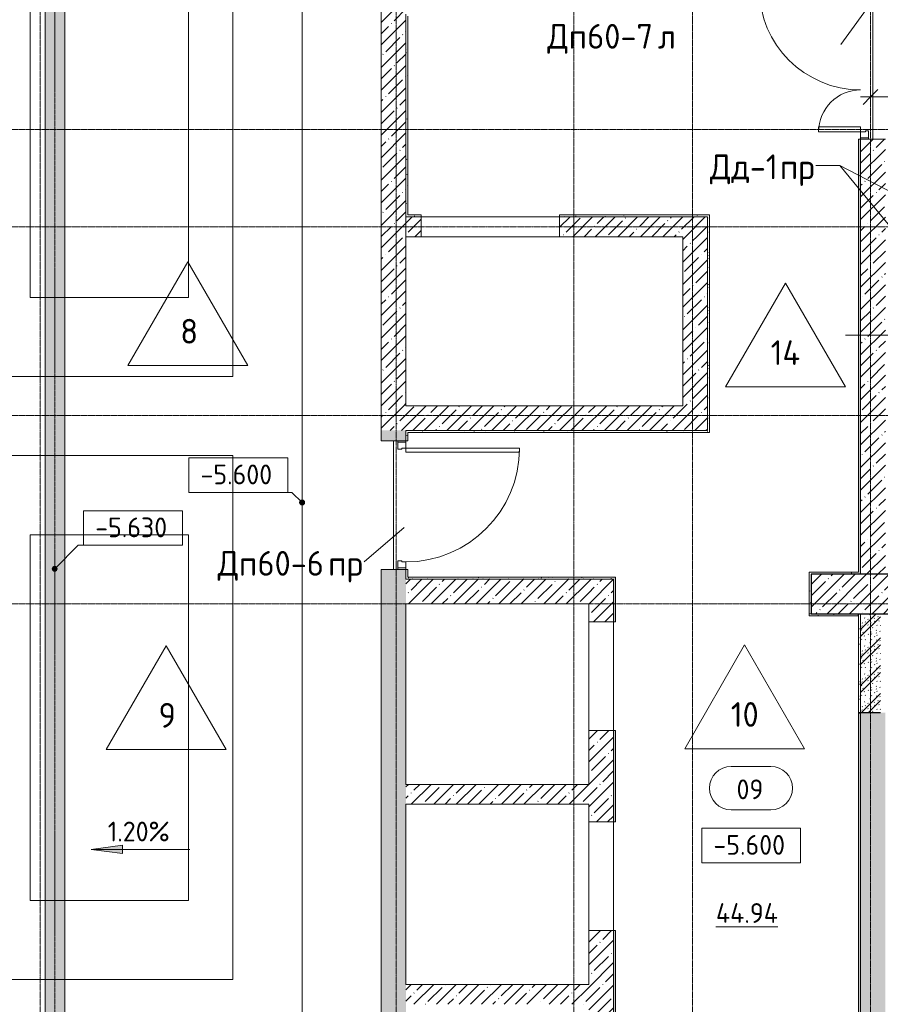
# Model space of a CAD drawing. Header units: millimetres. Extents: x 93132 to 156147, y -10965 to 65044.
# Tile 13 of 58: x 112713 to 121419, y 24550 to 34510. Entities that reach past the tile are written whole.
import ezdxf

# ---------------------------------------------------------------- set-up
doc = ezdxf.new("R2010")
doc.units = ezdxf.units.MM
doc.linetypes.add('4_ Штрихпунктир_ 10 х 2 мм', pattern=[14, 10, -2, 0, -2])
doc.linetypes.add('4_ Штрихпунктир_ 15 х 2 мм', pattern=[19, 15, -2, 0, -2])
for name, color, linetype, lineweight in [('A-ANNO-DIMS', 7, 'Continuous', 5), ('A-ANNO-DIMS-100', 7, 'Continuous', 5), ('A-AREA-IDEN', 7, 'Continuous', 5), ('A-DETL', 7, 'Continuous', 25), ('A-DOOR', 7, 'Continuous', 13), ('A-DOOR-FRAM', 7, 'Continuous', 13), ('A-DOOR-IDEN', 7, 'Continuous', 5), ('A-DOOR-OPNG', 7, 'Continuous', 13), ('A-FLOR', 7, 'Continuous', 13), ('A-FLOR-IDEN', 7, 'Continuous', 5), ('A-WALL', 7, 'Continuous', 13), ('A-WALL-PATT', 7, 'Continuous', 13), ('C-PRKG', 7, 'Continuous', 13), ('G-ANNO-DIMS', 7, 'Continuous', 5), ('I-WALL', 7, 'Continuous', 13), ('M-EQPM', 7, 'Continuous', 13), ('S-COLS', 7, 'Continuous', 25), ('S-GRID', 7, 'Continuous', 5)]:
    doc.layers.add(name, color=color, linetype=linetype, lineweight=lineweight)
doc.styles.add('GOST Common_2', font='GOST_Common.ttf', dxfattribs={"height": 200})
doc.styles.add('GOST Common_3', font='GOST_Common.ttf', dxfattribs={"height": 250})
doc.dimstyles.new('2_мм_1', dxfattribs={"dimscale": 304.8, "dimtxt": 201.142999, "dimasz": 0.492126, "dimexe": 0.328084, "dimexo": 0.492126, "dimgap": 0, "dimtad": 1, "dimdec": 0, "dimdsep": 46, "dimtxsty": 'GOST Common_2', "dimblk1": 'OBLIQUE', "dimblk2": 'OBLIQUE', "dimsah": 1, "dimcen": 0.09, "dimdle": 0.328084, "dimadec": 5, "dimazin": 2, "dimtfac": 1, "dimtdec": 4, "dimtix": 1, "dimtmove": 1, "dimatfit": 3, "dimfxl": 1, "dimtvp": 1, "dimtolj": 1, "dimtzin": 0, "dimarcsym": 2})
pattern_1 = [(0, (0, 0), (203.2, 50.8), [3.353, -149.047, 3.353, -149.047, -812.8]), (0, (0, 0), (203.2, 50.8), [-304.8, 3.353, -301.447, 3.353, -149.047, -355.6]), (0, (0, 0), (203.2, 50.8), [-762, 3.353, -98.247, 3.353, -250.647]), (120, (76.2, 25.4), (-145.59409, 150.576362), [3.353, -149.047, 3.353, -149.047, -812.8]), (120, (76.2, 25.4), (-145.59409, 150.576362), [-304.8, 3.353, -301.447, 3.353, -149.047, -355.6]), (120, (76.2, 25.4), (-145.59409, 150.576362), [-762, 3.353, -98.247, 3.353, -250.647]), (240, (101.6, 127), (-57.60591, -201.376362), [3.353, -149.047, 3.353, -149.047, -812.8]), (240, (101.6, 127), (-57.60591, -201.376362), [-304.8, 3.353, -301.447, 3.353, -149.047, -355.6]), (240, (101.6, 127), (-57.60591, -201.376362), [-762, 3.353, -98.247, 3.353, -250.647])]
pattern_2 = [(45, (0, 0), (-114.04925, 114.04925), []), (45, (114.05, 0), (-114.04925, 114.04925), [201.612, -40.322, 3.353, -36.97])]

# ---------------------------------------------------------------- blocks, each defined once
blk = doc.blocks.new('Наметкина 10_РД_АР_П_Отделка_R21_rvt-1--01_Подвал_МП_часть Г')
at = {"layer": 'A-WALL-PATT', "lineweight": 5}
h = blk.add_hatch(dxfattribs=at)
h.set_pattern_fill('FP_6', color=256, style=0, pattern_type=2)
h.set_pattern_definition(pattern_1)
h.paths.add_polyline_path([(121200, 28900), (121220, 28900), (121220, 33300), (121200, 33300), (121200, 28920)])
h.paths.add_polyline_path([(121220, 34900), (121220, 34980), (121200, 34980), (121200, 34900)])
h = blk.add_hatch(dxfattribs=at)
h.set_pattern_fill('FP_6', color=256, style=0, pattern_type=2)
h.set_pattern_definition(pattern_1)
h.paths.add_polyline_path([(116640, 32515), (116640, 34545), (116620, 34545), (116620, 32515)])
h = blk.add_hatch(dxfattribs=at)
h.set_pattern_fill('FP_6', color=256, style=0, pattern_type=2)
h.set_pattern_definition(pattern_1)
h.paths.add_polyline_path([(119690, 32515), (119690, 32535), (118175, 32535), (118175, 32515), (119670, 32515)])
h.paths.add_polyline_path([(116775, 32515), (116775, 32535), (116640, 32535), (116640, 32515)])
h = blk.add_hatch(dxfattribs=at)
h.set_pattern_fill('FP_6', color=256, style=0, pattern_type=2)
h.set_pattern_definition(pattern_1)
h.paths.add_polyline_path([(119690, 30355), (119690, 32515), (119670, 32515), (119670, 30355)])
h = blk.add_hatch(dxfattribs=at)
h.set_pattern_fill('FP_6', color=256, style=0, pattern_type=2)
h.set_pattern_definition(pattern_1)
h.paths.add_polyline_path([(119690, 30335), (119690, 30355), (116620, 30355), (116620, 30335), (118525.7, 30335)])
h = blk.add_hatch(dxfattribs=at)
h.set_pattern_fill('FP_6', color=256, style=0, pattern_type=2)
h.set_pattern_definition(pattern_1)
h.paths.add_polyline_path([(116640, 28850), (116640, 28950), (116620, 28950), (116620, 28850)])
h.paths.add_polyline_path([(116620, 30250), (116640, 30250), (116640, 30335), (116620, 30335)])
h = blk.add_hatch(dxfattribs=at)
h.set_pattern_fill('FP_6', color=256, style=0, pattern_type=2)
h.set_pattern_definition(pattern_1)
h.paths.add_polyline_path([(121200, 28900), (121200, 28920), (120700, 28920), (120700, 28900), (120720, 28900)])
h = blk.add_hatch(dxfattribs=at)
h.set_pattern_fill('FP_6', color=256, style=0, pattern_type=2)
h.set_pattern_definition(pattern_1)
h.paths.add_polyline_path([(120720, 28500), (120720, 28900), (120700, 28900), (120700, 28500)])
h = blk.add_hatch(dxfattribs=at)
h.set_pattern_fill('FP_6', color=256, style=0, pattern_type=2)
h.set_pattern_definition(pattern_1)
h.paths.add_polyline_path([(118720, 28850), (118720, 28870), (116640, 28870), (116640, 28850), (118525.7, 28850)])
h = blk.add_hatch(dxfattribs=at)
h.set_pattern_fill('FP_6', color=256, style=0, pattern_type=2)
h.set_pattern_definition(pattern_1)
h.paths.add_polyline_path([(118740, 20450), (118740, 21245), (118720, 21245), (118720, 20450)])
h.paths.add_polyline_path([(118740, 22345), (118740, 23270), (118720, 23270), (118720, 22345)])
h.paths.add_polyline_path([(118740, 24370), (118740, 25295), (118720, 25295), (118720, 24370)])
h.paths.add_polyline_path([(118740, 26395), (118740, 27320), (118720, 27320), (118720, 26395)])
h.paths.add_polyline_path([(118740, 28420), (118740, 28870), (118720, 28870), (118720, 28420)])
h = blk.add_hatch(dxfattribs=at)
h.set_pattern_fill('FP_6', color=256, style=0, pattern_type=2)
h.set_pattern_definition(pattern_1)
h.paths.add_polyline_path([(121200, 28480), (121200, 28500), (120700, 28500), (120700, 28480)])
h = blk.add_hatch(dxfattribs=at)
h.set_pattern_fill('FP_6', color=256, style=0, pattern_type=2)
h.set_pattern_definition(pattern_1)
h.paths.add_polyline_path([(121220, 27500), (121220, 28500), (121200, 28500), (121200, 27500)])
h = blk.add_hatch(dxfattribs=at)
h.set_pattern_fill('FP_6', color=256, style=0, pattern_type=2)
h.set_pattern_definition(pattern_1)
h.paths.add_polyline_path([(121200, 18659.9), (121220, 18659.9), (121220, 22365), (121200, 22365), (121200, 18679.9)])
h.paths.add_polyline_path([(121200, 23815), (121220, 23815), (121220, 27500), (121200, 27500), (121200, 24584.5)])
at = {"layer": 'A-WALL'}
for p, q in [((116620, 34545), (116620, 32515)), ((116640, 32535), (116640, 34545)), ((121220, 33300), (121200, 33300)), ((121200, 33300), (121200, 28920)), ((121220, 28900), (121220, 33300)), ((116620, 32515), (116640, 32515)), ((116775, 32535), (116640, 32535)), ((116640, 32515), (116775, 32515)), ((116775, 32515), (116775, 32535)), ((119690, 32535), (118175, 32535)), ((118175, 32535), (118175, 32515)), ((118175, 32515), (119670, 32515)), ((119670, 32515), (119670, 30355)), ((119690, 32515), (119690, 32535)), ((119690, 30355), (119690, 32515)), ((119670, 30355), (116620, 30355)), ((116620, 30355), (116620, 30335)), ((116620, 30335), (116620, 30250)), ((116640, 30335), (119690, 30335)), ((116640, 30250), (116640, 30335)), ((119690, 30335), (119690, 30355)), ((116620, 30250), (116640, 30250)), ((116620, 28950), (116620, 28850)), ((116640, 28950), (116620, 28950)), ((116640, 28870), (116640, 28950)), ((121200, 28920), (120700, 28920)), ((120700, 28920), (120700, 28900)), ((120700, 28900), (120700, 28500)), ((120720, 28500), (120720, 28900)), ((120720, 28900), (121200, 28900)), ((121200, 28900), (121220, 28900)), ((116620, 28850), (116640, 28850)), ((118720, 28870), (116640, 28870)), ((116640, 28850), (118720, 28850)), ((118740, 28870), (118720, 28870)), ((118720, 28850), (118720, 28420)), ((118740, 28420), (118740, 28870)), ((120700, 28500), (120720, 28500)), ((121200, 28500), (120700, 28500)), ((120700, 28500), (120700, 28480)), ((121220, 28500), (121200, 28500)), ((121220, 27500), (121220, 28500)), ((118720, 28420), (118740, 28420)), ((120700, 28480), (121200, 28480)), ((121200, 28480), (121200, 27500)), ((121200, 27500), (121200, 23815)), ((121220, 23815), (121220, 27500)), ((118720, 27320), (118720, 26395)), ((118740, 27320), (118720, 27320)), ((118740, 26395), (118740, 27320)), ((118720, 26395), (118740, 26395)), ((118720, 25295), (118720, 24370)), ((118740, 25295), (118720, 25295)), ((118740, 24370), (118740, 25295))]:
    blk.add_line(p, q, dxfattribs=at)
at = {"layer": 'A-WALL', "lineweight": 25}
for p, q in [((121200, 28480), (121200, 28500)), ((121220, 27500), (121200, 27500)), ((121200, 27500), (121220, 27500))]:
    blk.add_line(p, q, dxfattribs=at)
blk = doc.blocks.new('КР-Проем - Настраиваемый-6364902--01_Подвал_МП_часть Г')
at = {"layer": 'A-DOOR-OPNG'}
for p, q in [((-550, 125), (550, 125)), ((-550, -125), (550, -125))]:
    blk.add_line(p, q, dxfattribs=at)
blk = doc.blocks.new('КР-Проем - Настраиваемый-6365044--01_Подвал_МП_часть Г')
at = {"layer": 'A-DOOR-OPNG'}
for p, q in [((-700, 100), (700, 100)), ((-700, -100), (700, -100))]:
    blk.add_line(p, q, dxfattribs=at)
blk = doc.blocks.new('АР_Лоток - 200х100h_ЛВ1-7518962--01_Подвал_МП_часть Г')
at = {"layer": 'M-EQPM', "true_color": 0xdddddd}
blk.add_hatch(color=254, dxfattribs=at).paths.add_polyline_path([(20700, -100), (20700, 100), (0, 100), (0, -100), (17182.2, -100)])
blk = doc.blocks.new('АР_Дверь однопольная - 1300х2100h_лест__лифт_ холл-5436425--01_Подвал_МП_часть Г')
at = {"layer": 'A-DOOR'}
for p, q in [((-575, 1275), (-575, 125)), ((-535, 1275), (-575, 1275)), ((-535, 125), (-535, 1275)), ((-575, 125), (-535, 125))]:
    blk.add_line(p, q, dxfattribs=at)
at = {"layer": 'A-DOOR', "lineweight": 5}
blk.add_arc((-575, 125), 1150, 360, 90, dxfattribs=at)
at = {"layer": 'A-DOOR-FRAM'}
for p, q in [((-635, 125), (-650, 125)), ((-575, 125), (-635, 125)), ((-635, 125), (-635, 45)), ((-575, 85), (-575, 125)), ((635, 125), (575, 125)), ((575, 125), (575, 85)), ((635, 45), (635, 125)), ((635, 125), (650, 125)), ((-635, 45), (-650, 45)), ((-635, 45), (-565, 45)), ((-565, 85), (-575, 85)), ((-565, 45), (-565, 85)), ((575, 85), (565, 85)), ((565, 85), (565, 45)), ((565, 45), (635, 45)), ((635, 45), (650, 45))]:
    blk.add_line(p, q, dxfattribs=at)
blk = doc.blocks.new('АР_Дверь двупольная - 1600х2100h_1025_425__техн_-4797151--01_Подвал_МП_часть Г')
at = {"layer": 'A-DOOR'}
for p, q in [((725, 1150), (675, 1150)), ((675, 1150), (675, 125)), ((725, 125), (725, 1150)), ((-725, 125), (-725, 550)), ((-725, 550), (-675, 550)), ((-675, 550), (-675, 125)), ((-675, 125), (-725, 125)), ((675, 125), (725, 125))]:
    blk.add_line(p, q, dxfattribs=at)
at = {"layer": 'A-DOOR', "lineweight": 5}
for centre, radius, start, end in [((725, 125), 1025, 90, 180), ((-725, 125), 425, 0, 90)]:
    blk.add_arc(centre, radius, start, end, dxfattribs=at)
at = {"layer": 'A-DOOR-FRAM'}
for p, q in [((-785, 125), (-800, 125)), ((-785, 125), (-725, 125)), ((-785, 45), (-785, 125)), ((-725, 125), (-725, 75)), ((785, 125), (725, 125)), ((725, 125), (725, 75)), ((785, 45), (785, 125)), ((785, 125), (800, 125)), ((-785, 45), (-800, 45)), ((-715, 45), (-785, 45)), ((-725, 75), (-715, 75)), ((-715, 75), (-715, 45)), ((725, 75), (715, 75)), ((715, 75), (715, 45)), ((715, 45), (785, 45)), ((785, 45), (800, 45))]:
    blk.add_line(p, q, dxfattribs=at)
blk = doc.blocks.new('АР_Машиноместо - 4900x2400_М__5300х2500_-3113489--01_Подвал_МП_часть Г')
at = {"layer": 'C-PRKG'}
for p, q in [((2500, 5300), (0, 5300)), ((0, 0), (0, 5300)), ((2500, 0), (2500, 5300)), ((450, 4500), (2050, 4500)), ((450, 800), (450, 4500)), ((2050, 800), (2050, 4500)), ((450, 800), (2050, 800)), ((2500, 0), (0, 0))]:
    blk.add_line(p, q, dxfattribs=at)
blk = doc.blocks.new('Марка помещения _Номер_ - 2 мм-68851--01_Подвал_МП_часть Г')
at = {"layer": 'A-AREA-IDEN'}
for p, q in [((-2.027, 2.21), (1.973, 2.21)), ((-2.027, -2.19), (1.973, -2.19))]:
    blk.add_line(p, q, dxfattribs=at)
for centre, start, end in [((-2.027, 0.01), 90, 270), ((1.973, 0.01), 270, 90)]:
    blk.add_arc(centre, 2.2, start, end, dxfattribs=at)
blk = doc.blocks.new('Высотные отметки - Frame_2-749557--01_Подвал_МП_часть Г')
at = {"layer": 'G-ANNO-DIMS'}
for p, q in [((-5, 3.5), (-5, 0)), ((5, 3.5), (-5, 3.5)), ((5, 0), (5, 3.5)), ((-5, 0), (5, 0))]:
    blk.add_line(p, q, dxfattribs=at)
blk = doc.blocks.new('Марка полов - Марка полов-4106608--01_Подвал_МП_часть Г')
at = {"layer": 'A-FLOR-IDEN'}
for p, q in [((0, 7), (-6.062, -3.5)), ((6.062, -3.5), (0, 7)), ((-6.062, -3.5), (6.062, -3.5))]:
    blk.add_line(p, q, dxfattribs=at)
blk = doc.blocks.new('DIMBLOCK182--01_Подвал_МП_часть Г')
at = {"layer": 'A-ANNO-DIMS-100', "transparency": 16777216}
for p, q in [((121838.8, 34039), (121507.5, 33728.8)), ((122358.1, 34039), (121838.8, 34039)), ((121320, 33684.9), (121320, 33828.8)), ((121695, 33028), (121695, 33828.8)), ((121220, 33728.8), (121695, 33728.8)), ((121320, 33728.8), (121320, 33684.9)), ((121695, 33728.8), (121695, 33028))]:
    blk.add_line(p, q, dxfattribs=at)
at = {"layer": 'A-ANNO-DIMS-100', "lineweight": 25, "transparency": 16777216}
for p, q in [((121320, 33728.8), (121395, 33803.8)), ((121695, 33728.8), (121770, 33803.8)), ((121320, 33728.8), (121245, 33653.8)), ((121695, 33728.8), (121620, 33653.8))]:
    blk.add_line(p, q, dxfattribs=at)
at = {"layer": 'A-ANNO-DIMS-100', "color": 0, "transparency": 16777216, "insert": (121938.8, 34300.3), "char_height": 200, "width": 503.198, "attachment_point": 1, "line_spacing_factor": 1.022761, "style": 'GOST Common_2'}
blk.add_mtext('375', dxfattribs=at)
blk = doc.blocks.new('_Oblique')
at = {"color": 0, "linetype": 'ByBlock', "lineweight": -2}
blk.add_line((-0.5, -0.5), (0.5, 0.5), dxfattribs=at)

msp = doc.modelspace()

# ---------------------------------------------------------------- hatches: boundary and pattern name
at = {"layer": 'A-WALL-PATT', "lineweight": 5}
h = msp.add_hatch(dxfattribs=at)
h.set_pattern_fill('FP_1', color=256, style=0, pattern_type=2)
h.set_pattern_definition(pattern_2)
h.paths.add_polyline_path([(116370, 30605), (116620, 30605), (116620, 41115.075192), (116370, 41115.075192), (116370, 30984.670829)])
h = msp.add_hatch(dxfattribs=at)
h.set_pattern_fill('FP_1', color=256, style=0, pattern_type=2)
h.set_pattern_definition(pattern_2)
h.paths.add_polyline_path([(121470, 28900), (121470, 33300), (121220, 33300), (121220, 28900)])
h.paths.add_polyline_path([(121220, 34900), (121470, 34900), (121470, 35000), (121220, 35000)])
h = msp.add_hatch(dxfattribs=at)
h.set_pattern_fill('FP_1', color=256, style=0, pattern_type=2)
h.set_pattern_definition(pattern_2)
h.paths.add_polyline_path([(119420, 32315), (119670, 32315), (119670, 32515), (118175, 32515), (118175, 32315), (118525.690067, 32315)])
h.paths.add_polyline_path([(116775, 32315), (116775, 32515), (116620, 32515), (116620, 32315)])
h = msp.add_hatch(dxfattribs=at)
h.set_pattern_fill('FP_1', color=256, style=0, pattern_type=2)
h.set_pattern_definition(pattern_2)
h.paths.add_polyline_path([(119670, 30605), (119670, 32315), (119420, 32315), (119420, 30605)])
h = msp.add_hatch(dxfattribs=at)
h.set_pattern_fill('FP_1', color=256, style=0, pattern_type=2)
h.set_pattern_definition(pattern_2)
h.paths.add_polyline_path([(119670.003699, 30355), (119670.003699, 30605), (116370.003696, 30605), (116370.003696, 30355), (118525.690067, 30355)])
h = msp.add_hatch(dxfattribs=at)
h.set_pattern_fill('FP_1', color=256, style=0, pattern_type=2)
h.set_pattern_definition(pattern_2)
h.paths.add_polyline_path([(116620, 13400), (116620, 18899.924808), (116370, 18899.924808), (116370, 13400)])
h.paths.add_polyline_path([(116620, 20199.924808), (116620, 28950), (116370, 28950), (116370, 20199.924808)])
h.paths.add_polyline_path([(116370, 30250), (116620, 30250), (116620, 30355), (116370, 30355)])
h = msp.add_hatch(dxfattribs=at)
h.set_pattern_fill('FP_1', color=256, style=0, pattern_type=2)
h.set_pattern_definition(pattern_2)
h.paths.add_polyline_path([(118470, 28600), (118470, 28850), (116620, 28850), (116620, 28600)])
h = msp.add_hatch(dxfattribs=at)
h.set_pattern_fill('FP_1', color=256, style=0, pattern_type=2)
h.set_pattern_definition(pattern_2)
h.paths.add_polyline_path([(118525.690067, 20450), (118720, 20450), (118720, 21245), (118470, 21245), (118470, 20450)])
h.paths.add_polyline_path([(118720, 22345), (118720, 23270), (118470, 23270), (118470, 22345), (118525.690067, 22345)])
h.paths.add_polyline_path([(118525.690067, 24370), (118720, 24370), (118720, 25295), (118470, 25295), (118470, 24370)])
h.paths.add_polyline_path([(118470, 26395), (118720, 26395), (118720, 27320), (118470, 27320), (118470, 26575)])
h.paths.add_polyline_path([(118525.690067, 28420), (118720, 28420), (118720, 28850), (118470, 28850), (118470, 28420)])
h = msp.add_hatch(dxfattribs=at)
h.set_pattern_fill('FP_2', color=256, style=0, pattern_type=2)
h.set_pattern_definition([(135, (150.28, 188.64), (-282.8427, 3e-14), [5, -395]), (135, (174.9, 237.36), (-282.8427, 3e-14), [5, -395]), (135, (211.96, 236.53), (-282.8427, 3e-14), [5, -395]), (135, (114.96, 223.96), (-282.8427, 3e-14), [5, -395]), (135, (77.54, 223.96), (-282.8427, 3e-14), [5, -395]), (135, (57.44, 184.52), (-282.8427, 3e-14), [5, -395]), (135, (66.21, 142.9), (-282.8427, 3e-14), [5, -395]), (135, (107.33, 161), (-282.8427, 3e-14), [5, -395]), (135, (99.08, 130.94), (-282.8427, 3e-14), [5, -395]), (135, (22.6, 136.46), (-282.8427, 3e-14), [5, -395]), (135, (21.16, 168.08), (-282.8427, 3e-14), [5, -395]), (135, (46.13, 96.12), (-282.8427, 3e-14), [5, -395]), (135, (3.54, 74.6), (-282.8427, 3e-14), [5, -395]), (135, (40.3, 47.56), (-282.8427, 3e-14), [5, -395]), (135, (39.77, 18.47), (-282.8427, 3e-14), [5, -395]), (135, (76.94, 37.28), (-282.8427, 3e-14), [5, -395]), (135, (114.18, 62.4), (-282.8427, 3e-14), [5, -395]), (135, (139.87, 90.2), (-282.8427, 3e-14), [5, -395]), (135, (141.44, 15.82), (-282.8427, 3e-14), [5, -395]), (135, (188.69, 26.73), (-282.8427, 3e-14), [5, -395]), (135, (176.14, 51.36), (-282.8427, 3e-14), [5, -395]), (135, (177.03, 0), (-282.8427, 3e-14), [5, -395]), (135, (276.61, 8.22), (-282.8427, 3e-14), [5, -395]), (135, (271.19, 31.72), (-282.8427, 3e-14), [5, -395]), (135, (268.29, 119.65), (-282.8427, 3e-14), [5, -395]), (135, (237.92, 101.95), (-282.8427, 3e-14), [5, -395]), (135, (237.92, 158.27), (-282.8427, 3e-14), [5, -395]), (135, (260.4, 204.35), (-282.8427, 3e-14), [5, -395]), (135, (275.54, 235.4), (-282.8427, 3e-14), [5, -395]), (135, (117.62, 268.96), (-282.8427, 3e-14), [5, -395]), (135, (203.62, 273.83), (-282.8427, 3e-14), [5, -395]), (135, (47.24, 279.3), (-282.8427, 3e-14), [5, -395]), (135, (23.2, 266.16), (-282.8427, 3e-14), [5, -395]), (135, (42.78, 232.52), (-282.8427, 3e-14), [5, -395]), (135, (177.76, 90.57), (-282.8427, 3e-14), [5, -395]), (135, (181.12, 121.8), (-282.8427, 3e-14), [5, -395]), (135, (206.73, 172.06), (-282.8427, 3e-14), [5, -395]), (135, (143.14, 136.62), (-282.8427, 3e-14), [5, -395]), (135, (211.51, 131.86), (-282.8427, 3e-14), [5, -395]), (135, (81.47, 95.1), (-282.8427, 3e-14), [5, -395]), (135, (235.13, 60.46), (-282.8427, 3e-14), [5, -395]), (135, (242.24, 4.89), (-282.8427, 3e-14), [5, -395]), (45, (0, 106.07), (-282.8427, 0), []), (45, (106.07, 0), (-282.8427, 0), []), (45, (176.78, 0), (-282.8427, 0), []), (45, (0, 176.78), (-282.8427, 0), [])])
h.paths.add_polyline_path([(121420, 27500), (121420, 28500), (121220, 28500), (121220, 27500)])
h = msp.add_hatch(dxfattribs=at)
h.set_pattern_fill('FP_1', color=256, style=0, pattern_type=2)
h.set_pattern_definition(pattern_2)
h.paths.add_polyline_path([(121220, 8250), (121470, 8250), (121470, 14800), (121220, 14800), (121220, 9650.832338)])
h.paths.add_polyline_path([(121220, 16250), (121470, 16250), (121470, 22365), (121220, 22365), (121220, 16450)])
h.paths.add_polyline_path([(121220, 23815), (121470, 23815), (121470, 27500), (121220, 27500), (121220, 24584.519282)])
h = msp.add_hatch(dxfattribs=at)
h.set_pattern_fill('FP_1', color=256, style=0, pattern_type=2)
h.set_pattern_definition(pattern_2)
h.paths.add_polyline_path([(118470, 26575), (118470, 26775), (116620, 26775), (116620, 26575)])
h = msp.add_hatch(dxfattribs=at)
h.set_pattern_fill('FP_1', color=256, style=0, pattern_type=2)
h.set_pattern_definition(pattern_2)
h.paths.add_polyline_path([(118470, 24550), (118470, 24750), (116620, 24750), (116620, 24550)])
at = {"layer": 'G-ANNO-DIMS'}
h = msp.add_hatch(color=256, dxfattribs=at)
edge = h.paths.add_edge_path()
edge.add_arc((115570, 29625.894448), 25, 0, 360)
h = msp.add_hatch(color=256, dxfattribs=at)
edge = h.paths.add_edge_path()
edge.add_arc((113067.385411, 28954.77664), 25, 0, 360)
msp.add_hatch(color=256, dxfattribs=at).paths.add_polyline_path([(113435.336382, 26116.581778), (113752.836382, 26074.78211), (113752.836382, 26158.381446)])
at = {"layer": 'S-COLS', "lineweight": 5}
h = msp.add_hatch(dxfattribs=at)
h.set_pattern_fill('FP_1', color=256, style=0, pattern_type=2)
h.set_pattern_definition(pattern_2)
h.paths.add_polyline_path([(121720, 28500), (121720, 28900), (120720, 28900), (120720, 28500), (121671.485337, 28500)])

# ---------------------------------------------------------------- linework, layer by layer
at = {"layer": 'A-DETL', "linetype": '4_ Штрихпунктир_ 15 х 2 мм', "lineweight": 5}
msp.add_line((113070, 15500), (113070, 38600), dxfattribs=at)
at = {"layer": 'A-DOOR-IDEN'}
for p, q in [((121020.59221, 34260.279929), (121417.886584, 34810.000076)), ((121010.306383, 33036.421807), (120767.477141, 33036.421807)), ((121010.306383, 33035.500365), (120767.477141, 33035.500365)), ((122878.882799, 32063.415349), (121010.306383, 33036.421807)), ((121868.841493, 31987.301944), (121010.306383, 33035.500365)), ((116601.519236, 29372.360918), (116197.502714, 29024.457802))]:
    msp.add_line(p, q, dxfattribs=at)
at = {"layer": 'A-FLOR'}
for p, q in [((115570, 40400), (115570, 13420)), ((113170, 38000), (113170, 15800)), ((112970, 15800), (112970, 37800)), ((121345, 33300), (121345, 34900)), ((116775, 32515), (118175, 32515)), ((116495, 30250), (116495, 28950)), ((118720, 28420), (118720, 27320)), ((118720, 26395), (118720, 25295))]:
    msp.add_line(p, q, dxfattribs=at)
at = {"layer": 'A-FLOR-IDEN'}
msp.add_line((121680.844907, 31319.781209), (121065.797033, 31319.781209), dxfattribs=at)
at = {"layer": 'A-WALL'}
for p, q in [((116370, 41115.075192), (116370, 30605)), ((116620, 30605), (116620, 34565)), ((121220, 33300), (121220, 28900)), ((121470, 33300), (121220, 33300)), ((116775, 32515), (116620, 32515)), ((116775, 32315), (116775, 32515)), ((119670, 32515), (118175, 32515)), ((118175, 32515), (118175, 32315)), ((119670, 30605), (119670, 32515)), ((119420, 32315), (116620, 32315)), ((119420, 32315), (119420, 30605)), ((116370.003696, 30605), (116370.003696, 30355)), ((119420, 30605), (116620, 30605)), ((119670.003699, 30355), (119670.003699, 30605)), ((116370, 30355), (116370, 30250)), ((116620, 30355), (119670.003699, 30355)), ((116620, 30250), (116620, 30355)), ((116370, 30250), (116620, 30250)), ((116370, 28950), (116370, 20199.924808)), ((116620, 28950), (116370, 28950)), ((116620, 28850), (116620, 28950)), ((121220, 28900), (121470, 28900)), ((118720, 28850), (116620, 28850)), ((118720, 28420), (118720, 28850)), ((116620, 28600), (118470, 28600)), ((116620, 26775), (116620, 28600)), ((118470, 26775), (118470, 28600)), ((118470, 28420), (118720, 28420)), ((121220, 27500), (121220, 23815)), ((118720, 27320), (118470, 27320)), ((118720, 26395), (118720, 27320)), ((118470, 26775), (116620, 26775)), ((116620, 24750), (116620, 26575)), ((116620, 26575), (118470, 26575)), ((118470, 24750), (118470, 26575)), ((118470, 26395), (118720, 26395)), ((118720, 25295), (118470, 25295)), ((118720, 24370), (118720, 25295)), ((118470, 24750), (116620, 24750))]:
    msp.add_line(p, q, dxfattribs=at)
at = {"layer": 'A-WALL', "lineweight": 25}
msp.add_line((121420, 27500), (121220, 27500), dxfattribs=at)
at = {"layer": 'G-ANNO-DIMS'}
for p, q in [((115467.199199, 29728.695249), (114924.64508, 29728.695249)), ((115570, 29625.894448), (115467.199199, 29728.695249)), ((113067.385411, 28954.77664), (113305.669106, 29193.060335)), ((113305.669106, 29193.060335), (113858.971922, 29193.060335)), ((113752.836382, 26158.381446), (113435.336382, 26116.581778)), ((113435.336382, 26116.581778), (113752.836382, 26074.78211)), ((114435.336382, 26116.581778), (113435.336382, 26116.581778)), ((113752.836382, 26074.78211), (113752.836382, 26158.381446))]:
    msp.add_line(p, q, dxfattribs=at)
for centre in [(115570, 29625.894448), (113067.385411, 28954.77664)]:
    msp.add_circle(centre, 25, dxfattribs=at)
at = {"layer": 'I-WALL'}
for p, q in [((121220, 28500), (121220, 27500)), ((121420, 28500), (121220, 28500))]:
    msp.add_line(p, q, dxfattribs=at)
at = {"layer": 'S-COLS'}
for p, q in [((121720, 28900), (120720, 28900)), ((120720, 28900), (120720, 28500)), ((120720, 28500), (121720, 28500))]:
    msp.add_line(p, q, dxfattribs=at)
at = {"layer": 'S-GRID', "linetype": '4_ Штрихпунктир_ 10 х 2 мм'}
for p, q in [((112920, -1911.296705), (112920, 63183.748364)), ((116520, -1911.296705), (116520, 63183.748364)), ((118320, -1911.296705), (118320, 63183.748364)), ((119520, -1911.296705), (119520, 63183.748364)), ((121320, -1911.296705), (121320, 63183.748364)), ((134543.645795, 33400), (93931.72004, 33400)), ((134543.645795, 33400), (94908.239269, 33400)), ((134543.645795, 32415), (104705.052177, 32415)), ((134543.645795, 30505), (104705.052177, 30505)), ((134543.645795, 28600), (104705.052177, 28600))]:
    msp.add_line(p, q, dxfattribs=at)

# ---------------------------------------------------------------- block references
at = {"lineweight": 5}
msp.add_blockref('Наметкина 10_РД_АР_П_Отделка_R21_rvt-1--01_Подвал_МП_часть Г', (0, 0), dxfattribs=at)
at = {"layer": 'A-AREA-IDEN', "xscale": 99.99999999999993, "yscale": 99.99999999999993, "zscale": 99.99999999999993}
msp.add_blockref('Марка помещения _Номер_ - 2 мм-68851--01_Подвал_МП_часть Г', (120112.824105, 26735.69291), dxfattribs=at)
at = {"layer": 'A-DOOR'}
for name, p, rotation in [('АР_Дверь двупольная - 1600х2100h_1025_425__техн_-4797151--01_Подвал_МП_часть Г', (121345, 34100), 89.9999999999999), ('КР-Проем - Настраиваемый-6365044--01_Подвал_МП_часть Г', (117475, 32415), 180), ('АР_Дверь однопольная - 1300х2100h_лест__лифт_ холл-5436425--01_Подвал_МП_часть Г', (116495, 29600), 269.9999999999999), ('КР-Проем - Настраиваемый-6364902--01_Подвал_МП_часть Г', (118595, 27870), 89.9999999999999), ('КР-Проем - Настраиваемый-6364902--01_Подвал_МП_часть Г', (118595, 25845), 89.9999999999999)]:
    msp.add_blockref(name, p, dxfattribs=dict(at, rotation=rotation))
at = {"layer": 'A-FLOR-IDEN', "xscale": 99.99999999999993, "yscale": 99.99999999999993, "zscale": 99.99999999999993}
for p in [(114414.492173, 31361.453478), (120459.57925, 31144.781209), (114194.738557, 27476.228112), (120046.304859, 27484.967156)]:
    msp.add_blockref('Марка полов - Марка полов-4106608--01_Подвал_МП_часть Г', p, dxfattribs=at)
at = {"layer": 'C-PRKG', "rotation": 180}
for p in [(114870, 36200), (114870, 30100)]:
    msp.add_blockref('АР_Машиноместо - 4900x2400_М__5300х2500_-3113489--01_Подвал_МП_часть Г', p, dxfattribs=at)
at = {"layer": 'G-ANNO-DIMS', "xscale": 99.99999999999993, "yscale": 99.99999999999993, "zscale": 99.99999999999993}
for p in [(114924.64508, 29728.695249), (120112.744394, 25981.319202)]:
    msp.add_blockref('Высотные отметки - Frame_2-749557--01_Подвал_МП_часть Г', p, dxfattribs=at)
at = {"layer": 'G-ANNO-DIMS', "extrusion": (0, 0, -1), "xscale": 99.99999999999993, "yscale": 99.99999999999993, "zscale": 99.99999999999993}
msp.add_blockref('Высотные отметки - Frame_2-749557--01_Подвал_МП_часть Г', (-113858.971922, 29193.060335), dxfattribs=at)
at = {"layer": 'M-EQPM', "rotation": 270}
msp.add_blockref('АР_Лоток - 200х100h_ЛВ1-7518962--01_Подвал_МП_часть Г', (113070, 37500), dxfattribs=at)

# ---------------------------------------------------------------- texts
at = {"layer": 'A-AREA-IDEN', "char_height": 200, "attachment_point": 1, "style": 'GOST Common_2'}
for s, insert, width in [('09', (119964.309909, 26824.436092), 352.7425), ('\\L44.94', (119756.155355, 25573.620274), 849.78875)]:
    msp.add_mtext(s, dxfattribs=dict(at, insert=insert, width=width))
at = {"layer": 'A-DOOR-IDEN', "char_height": 250, "attachment_point": 1, "style": 'GOST Common_3'}
for s, insert, width in [('Дп', (118050.4965, 34466.725666), 489.029375), ('60-7', (118453.986083, 34466.725666), 865.8225), ('\\fGOST Common|b0|i0|c204|p34|;л', (119168.361083, 34466.725666), 216.455625), ('Дд', (119695.477141, 33147.348891), 489.029375), ('Дд', (119695.477141, 33146.427449), 489.029375), ('-1', (120098.966724, 33147.348891), 368.77625), ('-1', (120098.966724, 33146.427449), 368.77625), ('пр', (120403.237558, 33147.348891), 432.91125), ('пр', (120403.237558, 33146.427449), 432.91125), ('Дп', (114715.502714, 29135.384885), 489.029375), ('60-6', (115118.992297, 29135.384885), 865.8225), ('пр', (115833.367297, 29135.384885), 432.91125)]:
    msp.add_mtext(s, dxfattribs=dict(at, insert=insert, width=width))
at = {"layer": 'A-FLOR-IDEN', "char_height": 250, "attachment_point": 1, "style": 'GOST Common_3'}
for s, insert, width in [('\\fGOST Common|b0|i0|c204|p34|;8', (114337.61589, 31483.51515), 216.455625), ('14', (120309.702967, 31266.842881), 392.826875), ('\\fGOST Common|b0|i0|c204|p34|;9', (114117.862274, 27598.289784), 216.455625), ('10', (119906.428575, 27607.028828), 368.77625)]:
    msp.add_mtext(s, dxfattribs=dict(at, insert=insert, width=width))
at = {"layer": 'G-ANNO-DIMS', "char_height": 200, "attachment_point": 1, "line_spacing_factor": 1.022761, "style": 'GOST Common_2'}
for s, insert, width in [('-5.600', (114542.488554, 30010.06091), 917.17566319), ('-5.630', (113476.815396, 29474.425995), 917.17566319), ('1.20%', (113604.469284, 26397.947438), 794.08103471), ('-5.600', (119730.587868, 26262.684863), 917.17566319)]:
    msp.add_mtext(s, dxfattribs=dict(at, insert=insert, width=width))

# ---------------------------------------------------------------- dimensions: what is measured, and where the dimension line sits
at = {"layer": 'A-ANNO-DIMS'}
dim = msp.add_linear_dim(base=(121695, 33728.803727), p1=(121320, 33834.869744), p2=(121695, 32878.048), dimstyle='2_мм_1', override={"dimpost": '<>', "dimfxl": 1027.683244}, dxfattribs=at)
dim.commit()
dim.dimension.update_dxf_attribs({"geometry": 'DIMBLOCK182--01_Подвал_МП_часть Г', "text_midpoint": (122190.372829, 34167.006838), "dimtype": 160})

doc.saveas('drawing.dxf')
